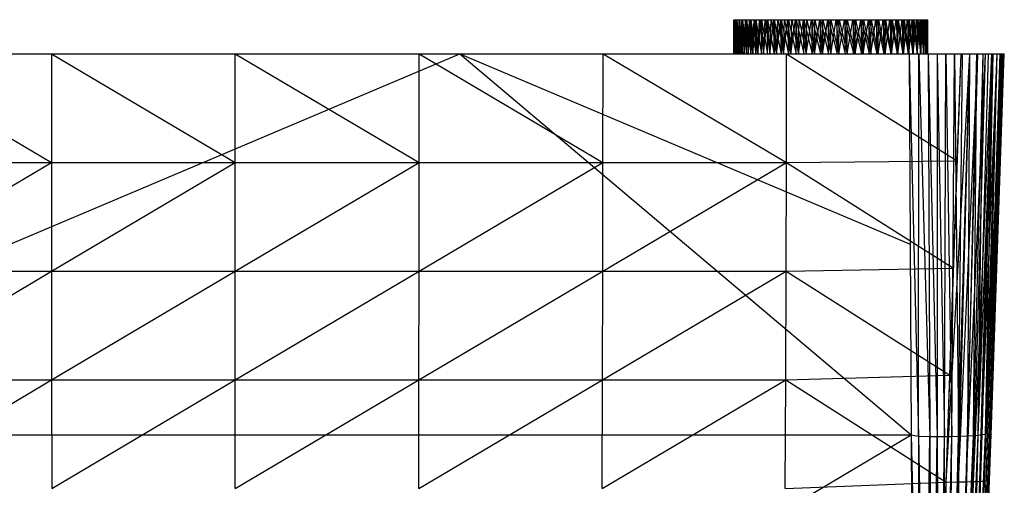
# Model space of a CAD drawing. Extents: x -4.45 to 4.45, y -5.7 to 0.
# Tile 9 of 9: x -1.25 to 4.45, y -2.69 to 0. Entities that reach past the tile are written whole.
import ezdxf

# ---------------------------------------------------------------- set-up
doc = ezdxf.new("R2010")
doc.units = 0
doc.layers.get('0').update_dxf_attribs({"true_color": 0xc2ced6})

msp = doc.modelspace()

# ---------------------------------------------------------------- linework, layer by layer
at = {"color": 252, "true_color": 0x8c8c8c}
for p, q in [((2.884, -0.1969), (2.884, 0)), ((2.884, -0.1969), (2.8861, 0)), ((2.884, 0), (2.8845, -0.1969)), ((2.884, 0), (2.8859, 0)), ((2.884, 0), (2.8861, 0)), ((2.884, 0), (2.8861, -0.1969)), ((2.884, 0), (2.8861, 0)), ((2.8845, -0.1969), (2.8859, 0)), ((2.8845, -0.1969), (2.8861, 0)), ((2.8859, 0), (2.8861, 0)), ((2.8859, 0), (2.8886, -0.1969)), ((2.8859, 0), (2.8917, 0)), ((2.8859, 0), (2.8922, 0)), ((2.8859, 0), (2.9012, 0)), ((2.8859, 0), (2.9313, 0)), ((2.8859, 0), (3.0023, 0)), ((2.8861, 0), (2.8886, -0.1969)), ((2.8861, 0), (2.8922, 0)), ((2.8861, -0.1969), (2.8861, 0)), ((2.8861, -0.1969), (2.8923, 0)), ((2.8861, 0), (2.8861, 0)), ((2.8861, 0), (2.8923, -0.1969)), ((2.8861, 0), (2.8923, 0)), ((2.8861, 0), (2.9026, 0)), ((2.8861, 0), (2.9169, 0)), ((2.8861, 0), (2.9572, 0)), ((2.8861, 0), (3.0793, 0)), ((2.8861, 0), (3.3847, 0)), ((2.8861, 0), (3.6678, 0)), ((2.8886, -0.1969), (2.8917, 0)), ((2.8886, -0.1969), (2.8922, 0)), ((2.8917, 0), (2.8966, -0.1969)), ((2.8917, 0), (2.9012, 0)), ((2.8922, 0), (2.8966, -0.1969)), ((2.8922, 0), (2.9025, 0)), ((2.8922, 0), (2.9166, 0)), ((2.8922, 0), (3.0023, 0)), ((2.8922, 0), (3.0427, 0)), ((2.8922, 0), (3.1553, 0)), ((2.8922, 0), (3.6334, 0)), ((2.8923, -0.1969), (2.8923, 0)), ((2.8923, -0.1969), (2.9026, 0)), ((2.8923, 0), (2.9026, -0.1969)), ((2.8923, 0), (2.9026, 0)), ((2.8923, 0), (2.9169, 0)), ((2.8966, -0.1969), (2.9012, 0)), ((2.8966, -0.1969), (2.9025, 0)), ((2.9012, 0), (2.9086, -0.1969)), ((2.9012, 0), (2.9144, 0)), ((2.9012, 0), (2.9313, 0)), ((2.9025, 0), (2.9086, -0.1969)), ((2.9025, 0), (2.9166, 0)), ((2.9026, -0.1969), (2.9026, 0)), ((2.9026, 0), (2.9169, -0.1969)), ((2.9026, 0), (2.9169, 0)), ((2.9086, -0.1969), (2.9144, 0)), ((2.9086, -0.1969), (2.9166, 0)), ((2.9144, 0), (2.9245, -0.1969)), ((2.9144, 0), (2.9313, 0)), ((2.9166, 0), (2.9245, -0.1969)), ((2.9166, 0), (2.9347, 0)), ((2.9166, 0), (2.9565, 0)), ((2.9166, 0), (3.0427, 0)), ((2.9169, -0.1969), (2.9169, 0)), ((2.9169, 0), (2.9352, -0.1969)), ((2.9169, 0), (2.9352, 0)), ((2.9169, 0), (2.9572, 0)), ((2.9169, 0), (3.0441, 0)), ((2.9169, 0), (3.0793, 0)), ((2.9169, 0), (3.2, 0)), ((2.9169, 0), (3.3847, 0)), ((2.9245, -0.1969), (2.9313, 0)), ((2.9245, -0.1969), (2.9347, 0)), ((2.9313, 0), (2.9441, -0.1969)), ((2.9313, 0), (2.9516, 0)), ((2.9313, 0), (2.9754, 0)), ((2.9313, 0), (3.0023, 0)), ((2.9347, 0), (2.9441, -0.1969)), ((2.9347, 0), (2.9565, 0)), ((2.9352, -0.1969), (2.9352, 0)), ((2.9352, 0), (2.9572, -0.1969)), ((2.9352, 0), (2.9572, 0)), ((2.9352, 0), (3.0118, 0)), ((2.9352, 0), (3.0441, 0)), ((2.9441, -0.1969), (2.9516, 0)), ((2.9441, -0.1969), (2.9565, 0)), ((2.9516, 0), (2.9673, -0.1969)), ((2.9516, 0), (2.9754, 0)), ((2.9565, 0), (2.9673, -0.1969)), ((2.9565, 0), (2.9819, 0)), ((2.9565, 0), (3.0427, 0)), ((2.9572, -0.1969), (2.9572, 0)), ((2.9572, 0), (2.9828, -0.1969)), ((2.9572, 0), (2.9828, 0)), ((2.9572, 0), (3.0118, 0)), ((2.9572, 0), (3.0793, 0)), ((2.9673, -0.1969), (2.9754, 0)), ((2.9673, -0.1969), (2.9819, 0)), ((2.9754, 0), (2.994, -0.1969)), ((2.9754, 0), (3.0023, 0)), ((2.9819, 0), (2.994, -0.1969)), ((2.9819, 0), (3.0107, 0)), ((2.9819, 0), (3.0427, 0)), ((2.9828, -0.1969), (2.9828, 0)), ((2.9828, -0.1969), (3.0118, 0)), ((2.9828, 0), (3.0118, -0.1969)), ((2.9828, 0), (3.0118, 0)), ((2.994, -0.1969), (3.0023, 0)), ((2.994, -0.1969), (3.0107, 0)), ((3.0023, 0), (3.0239, -0.1969)), ((3.0023, 0), (3.0322, 0)), ((3.0023, 0), (3.065, 0)), ((3.0023, 0), (3.1004, 0)), ((3.0023, 0), (3.1381, 0)), ((3.0023, 0), (3.2196, 0)), ((3.0023, 0), (3.3986, 0)), ((3.0023, 0), (3.6334, 0)), ((3.0107, 0), (3.0239, -0.1969)), ((3.0107, 0), (3.0427, 0)), ((3.0118, -0.1969), (3.0118, 0)), ((3.0118, -0.1969), (3.0441, 0)), ((3.0118, 0), (3.0441, -0.1969)), ((3.0118, 0), (3.0441, 0)), ((3.0118, 0), (3.0793, 0)), ((3.0239, -0.1969), (3.0322, 0)), ((3.0239, -0.1969), (3.0427, 0)), ((3.0322, 0), (3.0568, -0.1969)), ((3.0322, 0), (3.065, 0)), ((3.0427, 0), (3.0568, -0.1969)), ((3.0427, 0), (3.0776, 0)), ((3.0427, 0), (3.1553, 0)), ((3.0441, -0.1969), (3.0441, 0)), ((3.0441, 0), (3.0793, -0.1969)), ((3.0441, 0), (3.0793, 0)), ((3.0568, -0.1969), (3.065, 0)), ((3.0568, -0.1969), (3.0776, 0)), ((3.065, 0), (3.0925, -0.1969)), ((3.065, 0), (3.1004, 0)), ((3.0776, 0), (3.0925, -0.1969)), ((3.0776, 0), (3.1152, 0)), ((3.0776, 0), (3.1553, 0)), ((3.0793, -0.1969), (3.0793, 0)), ((3.0793, 0), (3.1172, -0.1969)), ((3.0793, 0), (3.1172, 0)), ((3.0793, 0), (3.1575, 0)), ((3.0793, 0), (3.2, 0)), ((3.0793, 0), (3.4328, 0)), ((3.0793, 0), (3.6228, 0)), ((3.0793, 0), (3.6678, 0)), ((3.0793, 0), (3.9202, 0)), ((3.0925, -0.1969), (3.1004, 0)), ((3.0925, -0.1969), (3.1152, 0)), ((3.1004, 0), (3.1308, -0.1969)), ((3.1004, 0), (3.1381, 0)), ((3.1152, 0), (3.1308, -0.1969)), ((3.1152, 0), (3.1553, 0)), ((3.1172, -0.1969), (3.1172, 0)), ((3.1172, -0.1969), (3.1575, 0)), ((3.1172, 0), (3.1575, -0.1969)), ((3.1172, 0), (3.1575, 0)), ((3.1172, 0), (3.2, 0)), ((3.1308, -0.1969), (3.1381, 0)), ((3.1308, -0.1969), (3.1553, 0)), ((3.1381, 0), (3.1714, -0.1969)), ((3.1381, 0), (3.1779, 0)), ((3.1381, 0), (3.2196, 0)), ((3.1553, 0), (3.1714, -0.1969)), ((3.1553, 0), (3.1974, 0)), ((3.1553, 0), (3.2414, 0)), ((3.1553, 0), (3.2869, 0)), ((3.1553, 0), (3.4769, 0)), ((3.1553, 0), (3.5247, 0)), ((3.1553, 0), (3.5719, 0)), ((3.1553, 0), (3.6334, 0)), ((3.1553, 0), (3.889, 0)), ((3.1553, 0), (3.9252, 0)), ((3.1575, -0.1969), (3.1575, 0)), ((3.1575, -0.1969), (3.2, 0)), ((3.1575, 0), (3.2, -0.1969)), ((3.1575, 0), (3.2, 0)), ((3.1714, -0.1969), (3.1779, 0)), ((3.1714, -0.1969), (3.1974, 0)), ((3.1779, 0), (3.2139, -0.1969)), ((3.1779, 0), (3.2196, 0)), ((3.1974, 0), (3.2139, -0.1969)), ((3.1974, 0), (3.2414, 0)), ((3.2, -0.1969), (3.2, 0)), ((3.2, -0.1969), (3.2443, 0)), ((3.2, 0), (3.2443, -0.1969)), ((3.2, 0), (3.2443, 0)), ((3.2, 0), (3.3847, 0)), ((3.2, 0), (3.4328, 0)), ((3.2139, -0.1969), (3.2196, 0)), ((3.2139, -0.1969), (3.2414, 0)), ((3.2196, 0), (3.258, -0.1969)), ((3.2196, 0), (3.2628, 0)), ((3.2196, 0), (3.3072, 0)), ((3.2196, 0), (3.3986, 0)), ((3.2414, 0), (3.258, -0.1969)), ((3.2414, 0), (3.2869, 0)), ((3.2443, -0.1969), (3.2443, 0)), ((3.2443, 0), (3.29, -0.1969)), ((3.2443, 0), (3.29, 0)), ((3.2443, 0), (3.3369, 0)), ((3.2443, 0), (3.3847, 0)), ((3.2443, 0), (3.4328, 0)), ((3.258, -0.1969), (3.2628, 0)), ((3.258, -0.1969), (3.2869, 0)), ((3.2628, 0), (3.3036, -0.1969)), ((3.2628, 0), (3.3072, 0)), ((3.2869, 0), (3.3036, -0.1969)), ((3.2869, 0), (3.3335, 0)), ((3.2869, 0), (3.3809, 0)), ((3.2869, 0), (3.4769, 0)), ((3.29, -0.1969), (3.29, 0)), ((3.29, 0), (3.3369, -0.1969)), ((3.29, 0), (3.3369, 0)), ((3.3036, -0.1969), (3.3072, 0)), ((3.3036, -0.1969), (3.3335, 0)), ((3.3072, 0), (3.3501, -0.1969)), ((3.3072, 0), (3.3526, 0)), ((3.3072, 0), (3.3986, 0)), ((3.3335, 0), (3.3501, -0.1969)), ((3.3335, 0), (3.3809, 0)), ((3.3369, -0.1969), (3.3369, 0)), ((3.3369, -0.1969), (3.3847, 0)), ((3.3369, 0), (3.3847, -0.1969)), ((3.3369, 0), (3.3847, 0)), ((3.3369, 0), (3.4328, 0)), ((3.3501, -0.1969), (3.3526, 0)), ((3.3501, -0.1969), (3.3809, 0)), ((3.3526, 0), (3.3973, -0.1969)), ((3.3526, 0), (3.3986, 0)), ((3.3809, 0), (3.3973, -0.1969)), ((3.3809, 0), (3.4289, 0)), ((3.3809, 0), (3.4769, 0)), ((3.3847, -0.1969), (3.3847, 0)), ((3.3847, -0.1969), (3.4328, 0)), ((3.3847, 0), (3.4328, -0.1969)), ((3.3847, 0), (3.4328, 0)), ((3.3847, 0), (3.6678, 0)), ((3.3973, -0.1969), (3.3986, 0)), ((3.3973, -0.1969), (3.4289, 0)), ((3.3986, 0), (3.4449, -0.1969)), ((3.3986, 0), (3.4449, 0)), ((3.3986, 0), (3.4929, 0)), ((3.3986, 0), (3.6334, 0)), ((3.4289, 0), (3.4449, -0.1969)), ((3.4289, 0), (3.4769, 0)), ((3.4328, -0.1969), (3.4328, 0)), ((3.4328, 0), (3.4811, -0.1969)), ((3.4328, 0), (3.4811, 0)), ((3.4328, 0), (3.529, 0)), ((3.4328, 0), (3.6228, 0)), ((3.4328, 0), (3.6678, 0)), ((3.4449, -0.1969), (3.4449, 0)), ((3.4449, -0.1969), (3.4769, 0)), ((3.4449, 0), (3.4924, -0.1969)), ((3.4449, 0), (3.4929, 0)), ((3.4769, 0), (3.4924, -0.1969)), ((3.4769, 0), (3.5247, 0)), ((3.4811, -0.1969), (3.4811, 0)), ((3.4811, 0), (3.529, -0.1969)), ((3.4811, 0), (3.529, 0)), ((3.4924, -0.1969), (3.4929, 0)), ((3.4924, -0.1969), (3.5247, 0)), ((3.4929, 0), (3.5397, -0.1969)), ((3.4929, 0), (3.5405, 0)), ((3.4929, 0), (3.5875, 0)), ((3.4929, 0), (3.6334, 0)), ((3.5247, 0), (3.5397, -0.1969)), ((3.5247, 0), (3.5719, 0)), ((3.529, -0.1969), (3.529, 0)), ((3.529, 0), (3.5764, -0.1969)), ((3.529, 0), (3.5764, 0)), ((3.529, 0), (3.6228, 0)), ((3.529, 0), (3.6678, 0)), ((3.5397, -0.1969), (3.5405, 0)), ((3.5397, -0.1969), (3.5719, 0)), ((3.5405, 0), (3.5862, -0.1969)), ((3.5405, 0), (3.5875, 0)), ((3.5719, 0), (3.5862, -0.1969)), ((3.5719, 0), (3.6182, 0)), ((3.5719, 0), (3.6632, 0)), ((3.5719, 0), (3.889, 0)), ((3.5764, -0.1969), (3.5764, 0)), ((3.5764, -0.1969), (3.6228, 0)), ((3.5764, 0), (3.6228, -0.1969)), ((3.5764, 0), (3.6228, 0)), ((3.5862, -0.1969), (3.5875, 0)), ((3.5862, -0.1969), (3.6182, 0)), ((3.5875, 0), (3.6317, -0.1969)), ((3.5875, 0), (3.6334, 0)), ((3.6182, 0), (3.6317, -0.1969)), ((3.6182, 0), (3.6632, 0)), ((3.6228, -0.1969), (3.6228, 0)), ((3.6228, -0.1969), (3.6678, 0)), ((3.6228, 0), (3.6678, -0.1969)), ((3.6228, 0), (3.6678, 0)), ((3.6228, 0), (3.7113, 0)), ((3.6228, 0), (3.8285, 0)), ((3.6228, 0), (3.9202, 0)), ((3.6317, -0.1969), (3.6334, 0)), ((3.6317, -0.1969), (3.6632, 0)), ((3.6334, 0), (3.6759, -0.1969)), ((3.6334, 0), (3.6779, 0)), ((3.6334, 0), (3.9252, 0)), ((3.6632, 0), (3.6759, -0.1969)), ((3.6632, 0), (3.7066, 0)), ((3.6632, 0), (3.7481, 0)), ((3.6632, 0), (3.8241, 0)), ((3.6632, 0), (3.889, 0)), ((3.6678, -0.1969), (3.6678, 0)), ((3.6678, 0), (3.7113, -0.1969)), ((3.6678, 0), (3.7113, 0)), ((3.6678, 0), (3.7919, 0)), ((3.6678, 0), (3.8285, 0)), ((3.6678, 0), (3.8622, 0)), ((3.6678, 0), (3.9202, 0)), ((3.6759, -0.1969), (3.6779, 0)), ((3.6759, -0.1969), (3.7066, 0)), ((3.6779, 0), (3.7184, -0.1969)), ((3.6779, 0), (3.7207, 0)), ((3.6779, 0), (3.7615, 0)), ((3.6779, 0), (3.8687, 0)), ((3.6779, 0), (3.9252, 0)), ((3.7066, 0), (3.7184, -0.1969)), ((3.7066, 0), (3.7481, 0)), ((3.7113, -0.1969), (3.7113, 0)), ((3.7113, 0), (3.7527, -0.1969)), ((3.7113, 0), (3.7527, 0)), ((3.7113, 0), (3.7919, 0)), ((3.7113, 0), (3.8285, 0)), ((3.7184, -0.1969), (3.7207, 0)), ((3.7184, -0.1969), (3.7481, 0)), ((3.7207, 0), (3.7589, -0.1969)), ((3.7207, 0), (3.7615, 0)), ((3.7481, 0), (3.7589, -0.1969)), ((3.7481, 0), (3.7874, 0)), ((3.7481, 0), (3.8241, 0)), ((3.7527, -0.1969), (3.7527, 0)), ((3.7527, 0), (3.7919, -0.1969)), ((3.7527, 0), (3.7919, 0)), ((3.7589, -0.1969), (3.7615, 0)), ((3.7589, -0.1969), (3.7874, 0)), ((3.7615, 0), (3.7972, -0.1969)), ((3.7615, 0), (3.7999, 0)), ((3.7615, 0), (3.8687, 0)), ((3.7874, 0), (3.7972, -0.1969)), ((3.7874, 0), (3.8241, 0)), ((3.7919, -0.1969), (3.7919, 0)), ((3.7919, 0), (3.8285, -0.1969)), ((3.7919, 0), (3.8285, 0)), ((3.7972, -0.1969), (3.7999, 0)), ((3.7972, -0.1969), (3.8241, 0)), ((3.7999, 0), (3.833, -0.1969)), ((3.7999, 0), (3.8358, 0)), ((3.7999, 0), (3.8687, 0)), ((3.8241, 0), (3.833, -0.1969)), ((3.8241, 0), (3.8581, 0)), ((3.8241, 0), (3.889, 0)), ((3.8285, -0.1969), (3.8285, 0)), ((3.8285, 0), (3.8622, -0.1969)), ((3.8285, 0), (3.8622, 0)), ((3.8285, 0), (3.8929, 0)), ((3.8285, 0), (3.9202, 0)), ((3.833, -0.1969), (3.8358, 0)), ((3.833, -0.1969), (3.8581, 0)), ((3.8358, 0), (3.8659, -0.1969)), ((3.8358, 0), (3.8687, 0)), ((3.8581, 0), (3.8659, -0.1969)), ((3.8581, 0), (3.889, 0)), ((3.8622, -0.1969), (3.8622, 0)), ((3.8622, 0), (3.8929, -0.1969)), ((3.8622, 0), (3.8929, 0)), ((3.8622, 0), (3.9202, 0)), ((3.8659, -0.1969), (3.8687, 0)), ((3.8659, -0.1969), (3.889, 0)), ((3.8687, 0), (3.8958, -0.1969)), ((3.8687, 0), (3.8986, 0)), ((3.8687, 0), (3.9252, 0)), ((3.889, 0), (3.8958, -0.1969)), ((3.889, 0), (3.9167, 0)), ((3.889, 0), (3.9252, 0)), ((3.889, 0), (3.9912, 0)), ((3.8929, -0.1969), (3.8929, 0)), ((3.8929, 0), (3.9202, -0.1969)), ((3.8929, 0), (3.9202, 0)), ((3.8958, -0.1969), (3.8986, 0)), ((3.8958, -0.1969), (3.9167, 0)), ((3.8986, 0), (3.9225, -0.1969)), ((3.8986, 0), (3.9252, 0)), ((3.9167, 0), (3.9225, -0.1969)), ((3.9167, 0), (3.9409, 0)), ((3.9167, 0), (3.9615, 0)), ((3.9167, 0), (3.9912, 0)), ((3.9202, -0.1969), (3.9202, 0)), ((3.9202, 0), (3.9202, 0)), ((3.9202, 0), (3.9441, -0.1969)), ((3.9202, 0), (3.9441, 0)), ((3.9202, 0), (3.9928, 0)), ((3.9202, 0), (4.0052, 0)), ((3.9225, -0.1969), (3.9252, 0)), ((3.9225, -0.1969), (3.9409, 0)), ((3.9252, 0), (3.9457, -0.1969)), ((3.9252, 0), (3.9482, 0)), ((3.9252, 0), (3.9912, 0)), ((3.9252, 0), (3.9946, 0)), ((3.9252, 0), (4, 0)), ((3.9409, 0), (3.9457, -0.1969)), ((3.9409, 0), (3.9615, 0)), ((3.9441, -0.1969), (3.9441, 0)), ((3.9441, -0.1969), (3.9642, 0)), ((3.9441, 0), (3.9642, -0.1969)), ((3.9441, 0), (3.9642, 0)), ((3.9441, 0), (3.9805, 0)), ((3.9441, 0), (3.9928, 0)), ((3.9441, 0), (4.0052, 0)), ((3.9457, -0.1969), (3.9482, 0)), ((3.9457, -0.1969), (3.9615, 0)), ((3.9482, 0), (3.9653, -0.1969)), ((3.9482, 0), (3.9675, 0)), ((3.9482, 0), (3.9946, 0)), ((3.9615, 0), (3.9653, -0.1969)), ((3.9615, 0), (3.9783, 0)), ((3.9615, 0), (3.9912, 0)), ((3.9642, -0.1969), (3.9642, 0)), ((3.9642, -0.1969), (3.9805, 0)), ((3.9642, 0), (3.9805, -0.1969)), ((3.9642, 0), (3.9805, 0)), ((3.9642, 0), (3.9928, 0)), ((3.9653, -0.1969), (3.9675, 0)), ((3.9653, -0.1969), (3.9783, 0)), ((3.9675, 0), (3.9812, -0.1969)), ((3.9675, 0), (3.983, 0)), ((3.9675, 0), (3.9946, 0)), ((3.9783, 0), (3.9812, -0.1969)), ((3.9783, 0), (3.9912, 0)), ((3.9805, -0.1969), (3.9805, 0)), ((3.9805, -0.1969), (3.9928, 0)), ((3.9805, 0), (3.9928, -0.1969)), ((3.9805, 0), (3.9928, 0)), ((3.9805, 0), (4.0052, 0)), ((3.9812, -0.1969), (3.983, 0)), ((3.9812, -0.1969), (3.9912, 0)), ((3.983, 0), (3.9931, -0.1969)), ((3.983, 0), (3.9946, 0)), ((3.9912, 0), (3.9931, -0.1969)), ((3.9912, 0), (4, 0)), ((3.9928, -0.1969), (3.9928, 0)), ((3.9928, -0.1969), (4.0011, 0)), ((3.9928, 0), (4.0011, -0.1969)), ((3.9928, 0), (4.0011, 0)), ((3.9928, 0), (4.0052, 0)), ((3.9931, -0.1969), (3.9946, 0)), ((3.9931, -0.1969), (4, 0)), ((3.9946, 0), (4, 0)), ((3.9946, 0), (4.0012, -0.1969)), ((3.9946, 0), (4.0021, 0)), ((3.9946, 0), (4.0048, 0)), ((3.9946, 0), (4.0055, 0)), ((4, 0), (4.0012, -0.1969)), ((4, 0), (4.0048, 0)), ((4.0011, -0.1969), (4.0011, 0)), ((4.0011, -0.1969), (4.0052, 0)), ((4.0011, 0), (4.0052, -0.1969)), ((4.0011, 0), (4.0052, 0)), ((4.0012, -0.1969), (4.0021, 0)), ((4.0012, -0.1969), (4.0048, 0)), ((4.0021, 0), (4.0052, -0.1969)), ((4.0021, 0), (4.0055, 0)), ((4.0048, 0), (4.0052, -0.1969)), ((4.0048, 0), (4.0055, 0)), ((4.0052, -0.1969), (4.0052, 0)), ((4.0052, 0), (4.0052, 0)), ((4.0052, -0.1969), (4.0055, 0)), ((-3.9095, -2.4031), (1.3003, -0.1969)), ((-2.9673, -0.1969), (2.9572, -0.1969)), ((-2.9673, -0.1969), (2.9673, -0.1969)), ((-2.9572, -0.1969), (2.9441, -0.1969)), ((-2.9572, -0.1969), (2.9673, -0.1969)), ((-2.9441, -0.1969), (2.9352, -0.1969)), ((-2.9441, -0.1969), (2.9572, -0.1969)), ((-2.9352, -0.1969), (2.9245, -0.1969)), ((-2.9352, -0.1969), (2.9441, -0.1969)), ((-2.9245, -0.1969), (2.9169, -0.1969)), ((-2.9245, -0.1969), (2.9352, -0.1969)), ((-2.9169, -0.1969), (0.0007, -0.1969)), ((-2.9169, -0.1969), (2.9086, -0.1969)), ((-2.9169, -0.1969), (2.9245, -0.1969)), ((-2.9086, -0.1969), (2.9026, -0.1969)), ((-2.9086, -0.1969), (2.9169, -0.1969)), ((-2.9026, -0.1969), (0.0007, -0.1969)), ((-2.8966, -0.1969), (1.3003, -0.1969)), ((-2.8966, -0.1969), (2.9026, -0.1969)), ((-2.8923, -0.1969), (-1.0635, -0.1969)), ((-2.8923, -0.1969), (0.0007, -0.1969)), ((-2.8861, -0.1969), (-1.0635, -0.1969)), ((-2.884, -0.1969), (-1.0635, -0.1969)), ((-2.127, -0.1969), (-1.0635, -0.1969)), ((-2.127, -0.1969), (-1.0631, -0.8263)), ((-1.3003, -0.1969), (1.3003, -0.1969)), ((-1.0635, -0.1969), (-1.0631, -0.8263)), ((-1.0635, -0.1969), (0.0007, -0.8263)), ((-1.0635, -0.1969), (0.0007, -0.1969)), ((0.0007, -0.8263), (0.0007, -0.1969)), ((0.0007, -0.1969), (1.0645, -0.8263)), ((0.0007, -0.1969), (1.0649, -0.1969)), ((0.0007, -0.1969), (2.8966, -0.1969)), ((0.0007, -0.1969), (2.9086, -0.1969)), ((1.0645, -0.8263), (1.0649, -0.1969)), ((1.0649, -0.1969), (2.1275, -0.8263)), ((1.0649, -0.1969), (2.1282, -0.1969)), ((1.0649, -0.1969), (2.8845, -0.1969)), ((1.0649, -0.1969), (2.8886, -0.1969)), ((1.0649, -0.1969), (2.8966, -0.1969)), ((1.3003, -0.1969), (2.884, -0.1969)), ((1.3003, -0.1969), (2.8861, -0.1969)), ((1.3003, -0.1969), (2.8923, -0.1969)), ((1.3003, -0.1969), (2.9026, -0.1969)), ((1.3003, -0.1969), (2.9169, -0.1969)), ((1.3003, -0.1969), (2.9352, -0.1969)), ((1.3003, -0.1969), (2.9572, -0.1969)), ((1.3003, -0.1969), (2.9828, -0.1969)), ((1.3003, -0.1969), (3.0118, -0.1969)), ((1.3003, -0.1969), (3.0441, -0.1969)), ((1.3003, -0.1969), (3.0793, -0.1969)), ((1.3003, -0.1969), (3.1172, -0.1969)), ((1.3003, -0.1969), (3.1575, -0.1969)), ((1.3003, -0.1969), (3.8984, -0.1969)), ((1.3003, -0.1969), (3.904, -1.3)), ((1.3003, -0.1969), (3.9095, -2.4031)), ((2.1275, -0.8263), (2.1282, -0.1969)), ((2.1282, -0.1969), (2.8966, -0.1969)), ((2.1282, -0.1969), (2.9086, -0.1969)), ((2.1282, -0.1969), (2.9245, -0.1969)), ((2.1282, -0.1969), (2.9441, -0.1969)), ((2.1282, -0.1969), (2.9673, -0.1969)), ((2.1282, -0.1969), (2.994, -0.1969)), ((2.1282, -0.1969), (3.0239, -0.1969)), ((2.1282, -0.1969), (3.0568, -0.1969)), ((2.1282, -0.1969), (3.0925, -0.1969)), ((2.1282, -0.1969), (3.1887, -0.8263)), ((2.1282, -0.1969), (3.1898, -0.1969)), ((2.884, -0.1969), (2.8861, -0.1969)), ((2.8845, -0.1969), (2.8845, -0.1969)), ((2.8845, -0.1969), (2.8886, -0.1969)), ((2.8861, -0.1969), (2.8923, -0.1969)), ((2.8886, -0.1969), (2.8966, -0.1969)), ((2.8923, -0.1969), (2.9026, -0.1969)), ((2.8966, -0.1969), (2.9086, -0.1969)), ((2.9026, -0.1969), (2.9169, -0.1969)), ((2.9086, -0.1969), (2.9245, -0.1969)), ((2.9169, -0.1969), (2.9352, -0.1969)), ((2.9245, -0.1969), (2.9441, -0.1969)), ((2.9352, -0.1969), (2.9572, -0.1969)), ((2.9441, -0.1969), (2.9673, -0.1969)), ((2.9572, -0.1969), (2.9673, -0.1969)), ((2.9572, -0.1969), (2.9828, -0.1969)), ((2.9673, -0.1969), (2.9828, -0.1969)), ((2.9673, -0.1969), (2.994, -0.1969)), ((2.9828, -0.1969), (2.994, -0.1969)), ((2.9828, -0.1969), (3.0118, -0.1969)), ((2.994, -0.1969), (3.0118, -0.1969)), ((2.994, -0.1969), (3.0239, -0.1969)), ((3.0118, -0.1969), (3.0239, -0.1969)), ((3.0118, -0.1969), (3.0441, -0.1969)), ((3.0239, -0.1969), (3.0441, -0.1969)), ((3.0239, -0.1969), (3.0568, -0.1969)), ((3.0441, -0.1969), (3.0568, -0.1969)), ((3.0441, -0.1969), (3.0793, -0.1969)), ((3.0568, -0.1969), (3.0793, -0.1969)), ((3.0568, -0.1969), (3.0925, -0.1969)), ((3.0793, -0.1969), (3.0925, -0.1969)), ((3.0793, -0.1969), (3.1172, -0.1969)), ((3.0925, -0.1969), (3.1172, -0.1969)), ((3.0925, -0.1969), (3.1308, -0.1969)), ((3.0925, -0.1969), (3.1898, -0.1969)), ((3.1172, -0.1969), (3.1308, -0.1969)), ((3.1172, -0.1969), (3.1575, -0.1969)), ((3.1308, -0.1969), (3.1575, -0.1969)), ((3.1308, -0.1969), (3.1714, -0.1969)), ((3.1308, -0.1969), (3.1898, -0.1969)), ((3.1575, -0.1969), (3.1714, -0.1969)), ((3.1575, -0.1969), (3.2, -0.1969)), ((3.1575, -0.1969), (3.8984, -0.1969)), ((3.1714, -0.1969), (3.1898, -0.1969)), ((3.1714, -0.1969), (3.2, -0.1969)), ((3.1714, -0.1969), (3.2139, -0.1969)), ((3.1887, -0.8263), (3.1898, -0.1969)), ((3.1898, -0.1969), (3.2139, -0.1969)), ((3.1898, -0.1969), (3.258, -0.1969)), ((3.1898, -0.1969), (3.3036, -0.1969)), ((3.1898, -0.1969), (3.3501, -0.1969)), ((3.1898, -0.1969), (3.3973, -0.1969)), ((3.1898, -0.1969), (3.4449, -0.1969)), ((3.1898, -0.1969), (3.4924, -0.1969)), ((3.1898, -0.1969), (3.5397, -0.1969)), ((3.1898, -0.1969), (4.1769, -0.8172)), ((3.1898, -0.1969), (4.1986, -0.1969)), ((3.2, -0.1969), (3.2139, -0.1969)), ((3.2, -0.1969), (3.2443, -0.1969)), ((3.2, -0.1969), (3.8984, -0.1969)), ((3.2139, -0.1969), (3.2443, -0.1969)), ((3.2139, -0.1969), (3.258, -0.1969)), ((3.2443, -0.1969), (3.258, -0.1969)), ((3.2443, -0.1969), (3.29, -0.1969)), ((3.2443, -0.1969), (3.8984, -0.1969)), ((3.258, -0.1969), (3.29, -0.1969)), ((3.258, -0.1969), (3.3036, -0.1969)), ((3.29, -0.1969), (3.3036, -0.1969)), ((3.29, -0.1969), (3.3369, -0.1969)), ((3.29, -0.1969), (3.8984, -0.1969)), ((3.3036, -0.1969), (3.3369, -0.1969)), ((3.3036, -0.1969), (3.3501, -0.1969)), ((3.3369, -0.1969), (3.3501, -0.1969)), ((3.3369, -0.1969), (3.3847, -0.1969)), ((3.3369, -0.1969), (3.8984, -0.1969)), ((3.3501, -0.1969), (3.3847, -0.1969)), ((3.3501, -0.1969), (3.3973, -0.1969)), ((3.3847, -0.1969), (3.3973, -0.1969)), ((3.3847, -0.1969), (3.4328, -0.1969)), ((3.3847, -0.1969), (3.8984, -0.1969)), ((3.3973, -0.1969), (3.4328, -0.1969)), ((3.3973, -0.1969), (3.4449, -0.1969)), ((3.4328, -0.1969), (3.4449, -0.1969)), ((3.4328, -0.1969), (3.4811, -0.1969)), ((3.4328, -0.1969), (3.8984, -0.1969)), ((3.4449, -0.1969), (3.4811, -0.1969)), ((3.4449, -0.1969), (3.4924, -0.1969)), ((3.4811, -0.1969), (3.4924, -0.1969)), ((3.4811, -0.1969), (3.529, -0.1969)), ((3.4811, -0.1969), (3.8984, -0.1969)), ((3.4924, -0.1969), (3.529, -0.1969)), ((3.4924, -0.1969), (3.5397, -0.1969)), ((3.529, -0.1969), (3.5397, -0.1969)), ((3.529, -0.1969), (3.5764, -0.1969)), ((3.529, -0.1969), (3.8984, -0.1969)), ((3.5397, -0.1969), (3.5764, -0.1969)), ((3.5397, -0.1969), (3.5862, -0.1969)), ((3.5397, -0.1969), (4.1986, -0.1969)), ((3.5764, -0.1969), (3.5862, -0.1969)), ((3.5764, -0.1969), (3.6228, -0.1969)), ((3.5764, -0.1969), (3.8984, -0.1969)), ((3.5862, -0.1969), (3.6228, -0.1969)), ((3.5862, -0.1969), (3.6317, -0.1969)), ((3.5862, -0.1969), (4.1986, -0.1969)), ((3.6228, -0.1969), (3.6317, -0.1969)), ((3.6228, -0.1969), (3.6678, -0.1969)), ((3.6228, -0.1969), (3.8984, -0.1969)), ((3.6317, -0.1969), (3.6678, -0.1969)), ((3.6317, -0.1969), (3.6759, -0.1969)), ((3.6317, -0.1969), (4.1986, -0.1969)), ((3.6678, -0.1969), (3.6759, -0.1969)), ((3.6678, -0.1969), (3.7113, -0.1969)), ((3.6678, -0.1969), (3.8984, -0.1969)), ((3.6678, -0.1969), (4.4488, -0.1969)), ((3.6759, -0.1969), (3.7113, -0.1969)), ((3.6759, -0.1969), (3.7184, -0.1969)), ((3.6759, -0.1969), (4.1986, -0.1969)), ((3.7113, -0.1969), (3.7184, -0.1969)), ((3.7113, -0.1969), (3.7527, -0.1969)), ((3.7113, -0.1969), (4.4488, -0.1969)), ((3.7184, -0.1969), (3.7527, -0.1969)), ((3.7184, -0.1969), (3.7589, -0.1969)), ((3.7184, -0.1969), (4.1986, -0.1969)), ((3.7184, -0.1969), (4.4488, -0.1969)), ((3.7527, -0.1969), (3.7589, -0.1969)), ((3.7527, -0.1969), (3.7919, -0.1969)), ((3.7527, -0.1969), (4.4488, -0.1969)), ((3.7589, -0.1969), (3.7919, -0.1969)), ((3.7589, -0.1969), (3.7972, -0.1969)), ((3.7589, -0.1969), (4.4488, -0.1969)), ((3.7919, -0.1969), (3.7972, -0.1969)), ((3.7919, -0.1969), (3.8285, -0.1969)), ((3.7919, -0.1969), (4.4488, -0.1969)), ((3.7972, -0.1969), (3.8285, -0.1969)), ((3.7972, -0.1969), (3.833, -0.1969)), ((3.7972, -0.1969), (4.4488, -0.1969)), ((3.8285, -0.1969), (3.833, -0.1969)), ((3.8285, -0.1969), (3.8622, -0.1969)), ((3.8285, -0.1969), (4.4488, -0.1969)), ((3.833, -0.1969), (3.8622, -0.1969)), ((3.833, -0.1969), (3.8659, -0.1969)), ((3.833, -0.1969), (4.4488, -0.1969)), ((3.8622, -0.1969), (3.8659, -0.1969)), ((3.8622, -0.1969), (3.8929, -0.1969)), ((3.8622, -0.1969), (4.4488, -0.1969)), ((3.8659, -0.1969), (3.8929, -0.1969)), ((3.8659, -0.1969), (3.8958, -0.1969)), ((3.8659, -0.1969), (4.4488, -0.1969)), ((3.8929, -0.1969), (3.8958, -0.1969)), ((3.8929, -0.1969), (3.9202, -0.1969)), ((3.8929, -0.1969), (4.4488, -0.1969)), ((3.8958, -0.1969), (3.9202, -0.1969)), ((3.8958, -0.1969), (3.9225, -0.1969)), ((3.8958, -0.1969), (4.4488, -0.1969)), ((3.8984, -0.1969), (3.904, -1.3)), ((3.8984, -0.1969), (3.9095, -2.4031)), ((3.8984, -0.1969), (3.9521, -2.4108)), ((3.8984, -0.1969), (3.9538, -0.1969)), ((3.8984, -0.1969), (4.4488, -0.1969)), ((3.9202, -0.1969), (3.9225, -0.1969)), ((3.9202, -0.1969), (3.9441, -0.1969)), ((3.9202, -0.1969), (4.4488, -0.1969)), ((3.9225, -0.1969), (3.9441, -0.1969)), ((3.9225, -0.1969), (3.9457, -0.1969)), ((3.9225, -0.1969), (4.4488, -0.1969)), ((3.9441, -0.1969), (3.9457, -0.1969)), ((3.9441, -0.1969), (3.9642, -0.1969)), ((3.9441, -0.1969), (4.4488, -0.1969)), ((3.9457, -0.1969), (3.9642, -0.1969)), ((3.9457, -0.1969), (3.9653, -0.1969)), ((3.9457, -0.1969), (4.4488, -0.1969)), ((3.9521, -2.4108), (3.9538, -0.1969)), ((3.9538, -0.1969), (4.008, -0.1969)), ((3.9538, -0.1969), (4.0174, -2.4118)), ((3.9538, -0.1969), (4.4488, -0.1969)), ((3.9642, -0.1969), (3.9653, -0.1969)), ((3.9642, -0.1969), (3.9805, -0.1969)), ((3.9642, -0.1969), (4.4488, -0.1969)), ((3.9653, -0.1969), (3.9805, -0.1969)), ((3.9653, -0.1969), (3.9812, -0.1969)), ((3.9653, -0.1969), (4.4488, -0.1969)), ((3.9805, -0.1969), (3.9812, -0.1969)), ((3.9805, -0.1969), (3.9928, -0.1969)), ((3.9805, -0.1969), (4.4488, -0.1969)), ((3.9812, -0.1969), (3.9928, -0.1969)), ((3.9812, -0.1969), (3.9931, -0.1969)), ((3.9812, -0.1969), (4.4488, -0.1969)), ((3.9928, -0.1969), (3.9931, -0.1969)), ((3.9928, -0.1969), (4.0011, -0.1969)), ((3.9928, -0.1969), (4.4488, -0.1969)), ((3.9931, -0.1969), (4.0012, -0.1969)), ((3.9931, -0.1969), (4.4488, -0.1969)), ((4.0011, -0.1969), (4.0052, -0.1969)), ((4.0011, -0.1969), (4.4488, -0.1969)), ((4.0012, -0.1969), (4.0052, -0.1969)), ((4.0012, -0.1969), (4.4488, -0.1969)), ((4.0052, -0.1969), (4.0052, -0.1969)), ((4.0052, -0.1969), (4.4488, -0.1969)), ((4.0052, -0.1969), (4.0052, -0.1969)), ((4.0052, -0.1969), (4.4488, -0.1969)), ((4.008, -0.1969), (4.0174, -2.4118)), ((4.008, -0.1969), (4.0606, -0.1969)), ((4.008, -0.1969), (4.0608, -2.412)), ((4.008, -0.1969), (4.4488, -0.1969)), ((4.0606, -0.1969), (4.0608, -2.412)), ((4.0606, -0.1969), (4.1036, -2.4119)), ((4.0606, -0.1969), (4.1115, -0.1969)), ((4.0606, -0.1969), (4.4488, -0.1969)), ((4.1036, -2.4119), (4.1115, -0.1969)), ((4.1115, -0.1969), (4.145, -2.4113)), ((4.1115, -0.1969), (4.1601, -0.1969)), ((4.1115, -0.1969), (4.4488, -0.1969)), ((4.1121, -2.6757), (4.1986, -0.1969)), ((4.1121, -2.6757), (4.2488, -0.1969)), ((4.145, -2.4113), (4.1601, -0.1969)), ((4.1601, -0.1969), (4.1843, -2.4102)), ((4.1601, -0.1969), (4.2062, -0.1969)), ((4.1601, -0.1969), (4.4488, -0.1969)), ((4.1769, -0.8172), (4.1986, -0.1969)), ((4.1829, -2.6743), (4.2488, -0.1969)), ((4.1829, -2.6743), (4.2962, -0.1969)), ((4.1843, -2.4102), (4.2062, -0.1969)), ((4.1843, -2.4102), (4.2495, -0.1969)), ((4.1986, -0.1969), (4.2488, -0.1969)), ((4.1986, -0.1969), (4.4488, -0.1969)), ((4.2062, -0.1969), (4.2495, -0.1969)), ((4.2062, -0.1969), (4.4488, -0.1969)), ((4.2291, -2.6742), (4.2962, -0.1969)), ((4.2291, -2.6742), (4.3393, -0.1969)), ((4.2381, -2.4079), (4.2495, -0.1969)), ((4.2381, -2.4079), (4.2895, -0.1969)), ((4.2488, -0.1969), (4.2962, -0.1969)), ((4.2488, -0.1969), (4.4488, -0.1969)), ((4.2495, -0.1969), (4.2895, -0.1969)), ((4.2495, -0.1969), (4.4488, -0.1969)), ((4.2697, -2.4058), (4.2895, -0.1969)), ((4.2697, -2.4058), (4.3257, -0.1969)), ((4.2715, -2.6734), (4.3393, -0.1969)), ((4.2715, -2.6734), (4.3769, -0.1969)), ((4.272, -5.2614), (4.4488, -0.1969)), ((4.2766, -5.1295), (4.4488, -0.1969)), ((4.2785, -5.0751), (4.4488, -0.1969)), ((4.2895, -0.1969), (4.3257, -0.1969)), ((4.2895, -0.1969), (4.4488, -0.1969)), ((4.2962, -0.1969), (4.3393, -0.1969)), ((4.2962, -0.1969), (4.4488, -0.1969)), ((4.2974, -2.4034), (4.3257, -0.1969)), ((4.2974, -2.4034), (4.3575, -0.1969)), ((4.2974, -2.4034), (4.3848, -0.1969)), ((4.3075, -2.6717), (4.3769, -0.1969)), ((4.3075, -2.6717), (4.4074, -0.1969)), ((4.3208, -2.4006), (4.3848, -0.1969)), ((4.3257, -0.1969), (4.3575, -0.1969)), ((4.3257, -0.1969), (4.4488, -0.1969)), ((4.335, -2.6693), (4.4074, -0.1969)), ((4.335, -2.6693), (4.43, -0.1969)), ((4.3393, -0.1969), (4.3769, -0.1969)), ((4.3393, -0.1969), (4.4488, -0.1969)), ((4.3398, -2.3976), (4.3848, -0.1969)), ((4.3398, -2.3976), (4.4075, -0.1969)), ((4.353, -2.6664), (4.43, -0.1969)), ((4.353, -2.6664), (4.444, -0.1969)), ((4.3544, -2.3943), (4.4075, -0.1969)), ((4.3544, -2.3943), (4.4254, -0.1969)), ((4.3575, -0.1969), (4.3848, -0.1969)), ((4.3575, -0.1969), (4.4488, -0.1969)), ((4.3617, -2.6631), (4.444, -0.1969)), ((4.3617, -2.6631), (4.4488, -0.1969)), ((4.3645, -2.3909), (4.4254, -0.1969)), ((4.3645, -2.3909), (4.4383, -0.1969)), ((4.3645, -2.3909), (4.4462, -0.1969)), ((4.3719, -2.4006), (4.4462, -0.1969)), ((4.3719, -2.4006), (4.4488, -0.1969)), ((4.3769, -0.1969), (4.4074, -0.1969)), ((4.3769, -0.1969), (4.4488, -0.1969)), ((4.3848, -0.1969), (4.4075, -0.1969)), ((4.3848, -0.1969), (4.4488, -0.1969)), ((4.4074, -0.1969), (4.43, -0.1969)), ((4.4074, -0.1969), (4.4488, -0.1969)), ((4.4075, -0.1969), (4.4254, -0.1969)), ((4.4075, -0.1969), (4.4488, -0.1969)), ((4.4103, -1.2987), (4.4488, -0.1969)), ((4.4254, -0.1969), (4.4383, -0.1969)), ((4.4254, -0.1969), (4.4488, -0.1969)), ((4.43, -0.1969), (4.444, -0.1969)), ((4.43, -0.1969), (4.4488, -0.1969)), ((4.4383, -0.1969), (4.4462, -0.1969)), ((4.4383, -0.1969), (4.4488, -0.1969)), ((4.444, -0.1969), (4.4488, -0.1969)), ((4.4462, -0.1969), (4.4488, -0.1969)), ((4.4488, -0.1969), (4.4488, -0.1969)), ((-2.1262, -0.8263), (-1.0631, -0.8263)), ((-2.125, -1.4557), (-1.0631, -0.8263)), ((-1.0631, -0.8263), (-1.0625, -1.4557)), ((-1.0631, -0.8263), (0.0007, -0.8263)), ((-1.0625, -1.4557), (0.0007, -0.8263)), ((0.0007, -1.4557), (0.0007, -0.8263)), ((0.0007, -1.4557), (1.0645, -0.8263)), ((0.0007, -0.8263), (1.0645, -0.8263)), ((1.0639, -1.4557), (1.0645, -0.8263)), ((1.0639, -1.4557), (2.1275, -0.8263)), ((1.0645, -0.8263), (2.1275, -0.8263)), ((2.1263, -1.4557), (2.1275, -0.8263)), ((2.1263, -1.4557), (3.1887, -0.8263)), ((2.1275, -0.8263), (3.1887, -0.8263)), ((3.1869, -1.4557), (3.1887, -0.8263)), ((3.1887, -0.8263), (4.1769, -0.8172)), ((3.1887, -0.8263), (4.1553, -1.4372)), ((4.1121, -2.6757), (4.1769, -0.8172)), ((4.1553, -1.4372), (4.1769, -0.8172)), ((3.904, -1.3), (3.9095, -2.4031)), ((4.3719, -2.4006), (4.4103, -1.2987)), ((-2.125, -1.4557), (-1.0625, -1.4557)), ((-2.1233, -2.0848), (-1.0625, -1.4557)), ((-1.0625, -1.4557), (-1.0617, -2.0848)), ((-1.0625, -1.4557), (0.0007, -1.4557)), ((-1.0617, -2.0848), (0.0007, -1.4557)), ((0.0007, -2.0848), (0.0007, -1.4557)), ((0.0007, -2.0848), (1.0639, -1.4557)), ((0.0007, -1.4557), (1.0639, -1.4557)), ((1.0631, -2.0848), (1.0639, -1.4557)), ((1.0631, -2.0848), (2.1263, -1.4557)), ((1.0639, -1.4557), (2.1263, -1.4557)), ((2.1246, -2.0848), (2.1263, -1.4557)), ((2.1246, -2.0848), (3.1869, -1.4557)), ((2.1263, -1.4557), (3.1869, -1.4557)), ((3.1844, -2.0848), (3.1869, -1.4557)), ((3.1869, -1.4557), (4.1553, -1.4372)), ((3.1869, -1.4557), (4.1337, -2.0567)), ((4.1121, -2.6757), (4.1553, -1.4372)), ((4.1337, -2.0567), (4.1553, -1.4372)), ((-2.1233, -2.0848), (-1.0617, -2.0848)), ((-2.1213, -2.7134), (-1.0617, -2.0848)), ((-1.0617, -2.0848), (-1.0606, -2.7134)), ((-1.0617, -2.0848), (0.0007, -2.0848)), ((-1.0606, -2.7134), (0.0007, -2.0848)), ((0.0007, -2.7134), (0.0007, -2.0848)), ((0.0007, -2.7134), (1.0631, -2.0848)), ((0.0007, -2.0848), (1.0631, -2.0848)), ((1.0621, -2.7134), (1.0631, -2.0848)), ((1.0621, -2.7134), (2.1246, -2.0848)), ((1.0631, -2.0848), (2.1246, -2.0848)), ((2.1225, -2.7134), (2.1246, -2.0848)), ((2.1225, -2.7134), (3.1844, -2.0848)), ((2.1246, -2.0848), (3.1844, -2.0848)), ((3.1813, -2.7134), (3.1844, -2.0848)), ((3.1844, -2.0848), (4.1337, -2.0567)), ((3.1844, -2.0848), (4.1121, -2.6757)), ((4.1121, -2.6757), (4.1337, -2.0567)), ((4.2788, -4.6035), (4.3645, -2.3909)), ((4.2877, -4.6037), (4.3645, -2.3909)), ((4.2949, -4.6044), (4.3645, -2.3909)), ((4.3544, -2.3943), (4.3645, -2.3909)), ((4.3645, -2.3909), (4.3719, -2.4006)), ((-3.9095, -2.4031), (3.9095, -2.4031)), ((0, -4.7248), (3.9095, -2.4031)), ((3.9095, -2.4031), (3.9149, -3.5063)), ((3.9095, -2.4031), (3.9204, -4.6094)), ((3.9095, -2.4031), (3.9521, -2.4108)), ((3.9095, -2.4031), (3.958, -4.6084)), ((3.9521, -2.4108), (3.958, -4.6084)), ((3.9521, -2.4108), (3.9949, -4.6076)), ((3.9521, -2.4108), (4.0174, -2.4118)), ((3.9949, -4.6076), (4.0174, -2.4118)), ((4.0174, -2.4118), (4.0309, -4.6067)), ((4.0174, -2.4118), (4.0608, -2.412)), ((4.0309, -4.6067), (4.0608, -2.412)), ((4.0608, -2.412), (4.1036, -2.4119)), ((4.0608, -2.412), (4.0657, -4.606)), ((4.0657, -4.606), (4.1036, -2.4119)), ((4.099, -4.6053), (4.145, -2.4113)), ((4.099, -4.6053), (4.1036, -2.4119)), ((4.1036, -2.4119), (4.145, -2.4113)), ((4.1304, -4.6048), (4.1843, -2.4102)), ((4.1304, -4.6048), (4.145, -2.4113)), ((4.145, -2.4113), (4.1843, -2.4102)), ((4.1843, -2.4102), (4.2381, -2.4079)), ((4.1843, -2.4102), (4.1868, -4.6039)), ((4.1868, -4.6039), (4.2697, -2.4058)), ((4.1868, -4.6039), (4.2381, -2.4079)), ((4.2112, -4.6036), (4.2974, -2.4034)), ((4.2112, -4.6036), (4.2697, -2.4058)), ((4.2327, -4.6034), (4.2974, -2.4034)), ((4.2381, -2.4079), (4.2697, -2.4058)), ((4.2512, -4.6033), (4.3398, -2.3976)), ((4.2512, -4.6033), (4.3208, -2.4006)), ((4.2512, -4.6033), (4.2974, -2.4034)), ((4.2666, -4.6033), (4.3544, -2.3943)), ((4.2666, -4.6033), (4.3398, -2.3976)), ((4.2697, -2.4058), (4.2974, -2.4034)), ((4.2766, -5.1295), (4.3719, -2.4006)), ((4.2788, -4.6035), (4.3544, -2.3943)), ((4.2949, -4.6044), (4.3719, -2.4006)), ((4.2974, -2.4034), (4.3208, -2.4006)), ((4.3208, -2.4006), (4.3398, -2.3976)), ((4.3334, -3.5025), (4.3719, -2.4006)), ((4.3398, -2.3976), (4.3544, -2.3943)), ((3.1813, -2.7134), (4.1121, -2.6757)), ((4.0259, -5.1437), (4.1121, -2.6757)), ((4.0474, -4.5281), (4.1121, -2.6757)), ((4.0689, -3.9115), (4.1121, -2.6757)), ((4.0764, -5.1428), (4.1829, -2.6743)), ((4.0764, -5.1428), (4.1121, -2.6757)), ((4.0905, -3.294), (4.1121, -2.6757)), ((4.1121, -2.6757), (4.1829, -2.6743)), ((4.1241, -5.1392), (4.2291, -2.6742)), ((4.1241, -5.1392), (4.1829, -2.6743)), ((4.1675, -5.1331), (4.2715, -2.6734)), ((4.1675, -5.1331), (4.2291, -2.6742)), ((4.1829, -2.6743), (4.2291, -2.6742)), ((4.2053, -5.1248), (4.3075, -2.6717)), ((4.2053, -5.1248), (4.2715, -2.6734)), ((4.2291, -2.6742), (4.2715, -2.6734)), ((4.236, -5.1144), (4.335, -2.6693)), ((4.236, -5.1144), (4.3075, -2.6717)), ((4.2588, -5.1024), (4.353, -2.6664)), ((4.2588, -5.1024), (4.335, -2.6693)), ((4.2715, -2.6734), (4.3075, -2.6717)), ((4.2732, -5.0891), (4.3617, -2.6631)), ((4.2732, -5.0891), (4.353, -2.6664)), ((4.2785, -5.0751), (4.3617, -2.6631)), ((4.3075, -2.6717), (4.335, -2.6693)), ((4.335, -2.6693), (4.353, -2.6664)), ((4.353, -2.6664), (4.3617, -2.6631))]:
    msp.add_line(p, q, dxfattribs=at)

doc.saveas('drawing.dxf')
